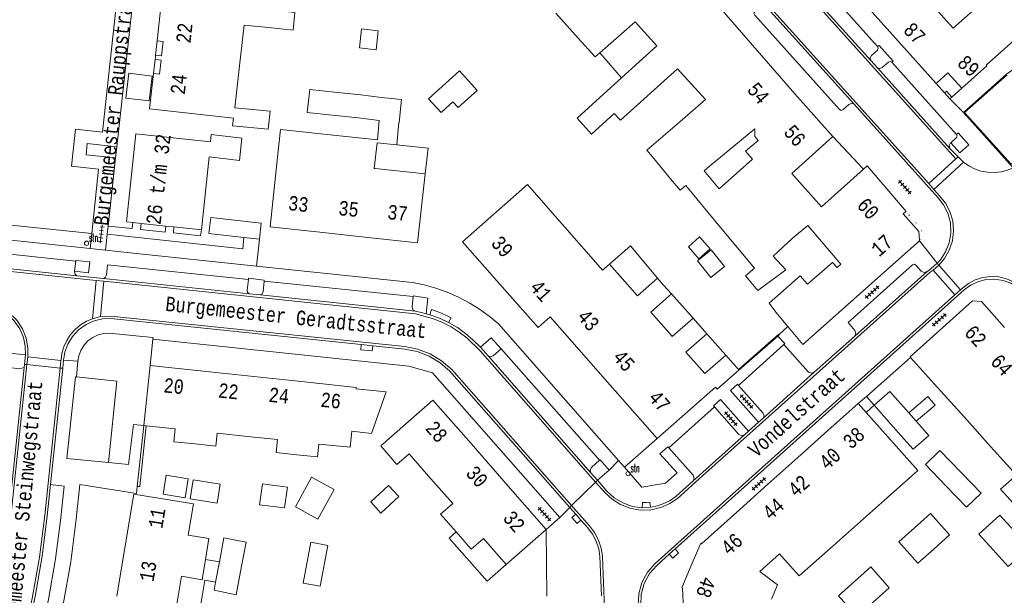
# Model space of a CAD drawing. Header units: metres. Extents: x 196790 to 198335, y 354523 to 356036.
# Tile 97 of 105: x 197550 to 197672, y 355473 to 355544. Entities that reach past the tile are written whole.
import ezdxf

# ---------------------------------------------------------------- set-up
doc = ezdxf.new("R2010")
doc.units = ezdxf.units.M
for name, pattern in [('DGN Style 1', [1.160006, 0.00193, -1.158076]), ('DGN Style 2', [186.027128, 111.616277, -74.410851]), ('DGN Style 3', [260.437979, 186.027128, -74.410851])]:
    doc.linetypes.add(name, pattern=pattern)
for name, color, linetype, lineweight in [('afdak', 252, 'DGN Style 2', 18), ('bij- of bedrijfsgebouw', 252, 'Continuous', 18), ('cultuurscheiding', 252, 'Continuous', 18), ('functiescheiding', 252, 'Continuous', 18), ('hoofdgebouw', 252, 'Continuous', 18), ('hoofdgebouw maaiveld', 252, 'Continuous', 18), ('huisnummer BAG', 252, 'Continuous', 18), ('kant klinkerverharding', 252, 'Continuous', 18), ('kant muur (extern)', 252, 'Continuous', 18), ('kant tegelverharding', 252, 'Continuous', 18), ('molgoot', 252, 'DGN Style 3', 18), ('overbouw', 252, 'Continuous', 18), ('overig WOZ', 252, 'DGN Style 1', 18), ('overige afscheidingen', 252, 'Continuous', 18), ('raster', 252, 'Continuous', 18), ('straatnaam', 252, 'Continuous', 18), ('straatnaambord', 252, 'Continuous', 18), ('T22_brandgang', 252, 'DGN Style 2', 18), ('tuinhuis', 252, 'DGN Style 2', 18), ('verh tegelsymbool', 2, 'Continuous', 0), ('vlakafsluiter grijs', 252, 'DGN Style 2', 18), ('vlakafsluiter groen', 252, 'DGN Style 2', 18)]:
    doc.layers.add(name, color=color, linetype=linetype, lineweight=lineweight)
doc.styles.add('Style-Courier New', font='cour.ttf')
doc.styles.add('Style-simplex', font='simplex.shx')

# ---------------------------------------------------------------- blocks, each defined once
blk = doc.blocks.new('S435')
at = {"layer": 'straatnaambord', "color": 7, "linetype": 'Continuous', "lineweight": 0}
blk.add_circle((0, 0), 0.263, dxfattribs=at)
blk.add_circle((0, 0), 0.263, dxfattribs=at)
at = {"layer": 'straatnaambord', "color": 7, "linetype": 'Continuous', "lineweight": 0, "style": 'Style-simplex', "width": 0.428569}
blk.add_text('stn', height=1.05, dxfattribs=at).set_placement((0.32, 0.18))
blk = doc.blocks.new('S642')
at = {"layer": 'verh tegelsymbool', "color": 252}
for p, q in [((-1.12, 0), (1.12, 0)), ((-0.9, -0.25), (-0.9, 0.25)), ((-0.45, -0.25), (-0.45, 0.25)), ((0, -0.25), (0, 0.25)), ((0.45, -0.25), (0.45, 0.25)), ((0.9, -0.25), (0.9, 0.25))]:
    blk.add_line(p, q, dxfattribs=at)

msp = doc.modelspace()

# ---------------------------------------------------------------- linework, layer by layer
at = {"layer": 'afdak'}
for p, q in [((197624.265, 355537.093), (197621.592, 355540.23)), ((197562.738, 355534.586), (197563.116, 355537.681)), ((197563.116, 355537.681), (197565.998, 355537.328)), ((197565.998, 355537.328), (197565.62, 355534.234)), ((197663.325, 355536.386), (197664.385, 355535.232)), ((197665.047, 355534.474), (197664.385, 355535.232)), ((197666.51, 355535.8), (197665.282, 355534.688)), ((197565.62, 355534.234), (197562.738, 355534.586)), ((197665.282, 355534.688), (197665.047, 355534.474)), ((197633.709, 355514.376), (197635.411, 355515.743)), ((197635.411, 355515.743), (197637.082, 355513.662)), ((197635.38, 355512.295), (197633.709, 355514.376)), ((197637.082, 355513.662), (197635.38, 355512.295)), ((197633.172, 355507.232), (197630.473, 355510.247)), ((197637.212, 355502.642), (197634.87, 355505.296)), ((197572.641, 355477.276), (197574.353, 355476.952))]:
    msp.add_line(p, q, dxfattribs=at)
at = {"layer": 'afdak', "flags": 128}
for points in [[(197596.406, 355528.797), (197600.264, 355528.374), (197599.911, 355525.163)], [(197628.751, 355512.21), (197625.39, 355516.241), (197622.778, 355513.972)], [(197660.868, 355494.437), (197663.206, 355496.441), (197662.289, 355497.512), (197659.934, 355495.494)], [(197676.563, 355484.091), (197674.613, 355482.341), (197671.347, 355485.98), (197673.297, 355487.73)], [(197609.968, 355476.638), (197607.593, 355474.554), (197602.877, 355479.928), (197603.742, 355480.687)], [(197573.877, 355474.44), (197572.544, 355474.69), (197571.925, 355470.981), (197569.036, 355471.469)]]:
    msp.add_lwpolyline(points, dxfattribs=at)
at = {"layer": 'bij- of bedrijfsgebouw'}
for p, q in [((197591.927, 355534.974), (197588.647, 355535.325)), ((197591.927, 355534.974), (197594.467, 355534.671)), ((197588.349, 355532.481), (197591.623, 355532.131)), ((197594.199, 355531.791), (197591.623, 355532.131)), ((197593.976, 355529.401), (197594.199, 355531.791)), ((197596.646, 355531.535), (197596.406, 355528.797)), ((197596.658, 355531.534), (197596.646, 355531.535)), ((197593.933, 355529.014), (197596.406, 355528.797)), ((197579.321, 355517.075), (197577.371, 355517.283)), ((197658.007, 355493.753), (197655.651, 355496.42)), ((197659.934, 355495.494), (197659.953, 355495.472)), ((197659.953, 355495.472), (197660.868, 355494.437)), ((197658.961, 355492.673), (197658.007, 355493.753)), ((197660.868, 355494.437), (197660.907, 355494.392)), ((197660.907, 355494.392), (197662.418, 355492.682)), ((197658.961, 355492.673), (197660.472, 355490.963)), ((197660.472, 355490.963), (197662.418, 355492.682)), ((197574.353, 355476.952), (197573.877, 355474.44))]:
    msp.add_line(p, q, dxfattribs=at)
at = {"layer": 'bij- of bedrijfsgebouw', "flags": 128}
for points in [[(197580.463, 355543.339), (197583.509, 355543.028), (197583.738, 355545.24), (197580.699, 355545.563)], [(197588.647, 355535.325), (197585.57, 355535.654), (197585.266, 355532.81), (197588.349, 355532.481)], [(197594.467, 355534.671), (197596.974, 355534.394), (197596.658, 355531.534)], [(197621.578, 355534.66), (197618.755, 355532.103), (197620.552, 355530.119), (197623.335, 355532.64)], [(197577.371, 355517.283), (197573.063, 355517.744), (197573.276, 355519.733), (197579.534, 355519.064), (197579.321, 355517.075)], [(197643.11, 355514.957), (197644.676, 355513.25), (197641.207, 355510.679), (197639.68, 355512.519), (197640.783, 355513.435)], [(197655.651, 355496.42), (197657.597, 355498.139), (197659.934, 355495.494)], [(197666.431, 355488.083), (197663.818, 355490.796), (197662.009, 355489.054), (197664.547, 355486.419)], [(197567.358, 355485.372), (197567.748, 355487.72), (197570.481, 355487.266), (197570.09, 355484.918), (197567.358, 355485.372)], [(197583.792, 355483.819), (197585.808, 355487.502), (197588.623, 355485.961), (197586.592, 355482.25), (197583.792, 355483.819)], [(197664.547, 355486.419), (197667.106, 355483.761), (197668.915, 355485.503), (197666.431, 355488.083)], [(197570.711, 355484.814), (197574.065, 355484.256), (197574.456, 355486.605), (197571.102, 355487.162), (197570.711, 355484.814)], [(197579.331, 355484.042), (197579.712, 355486.677), (197582.818, 355486.228), (197582.452, 355483.694), (197579.331, 355484.042)], [(197593.167, 355484.418), (197595.368, 355486.456), (197596.639, 355485.083), (197594.404, 355483.014), (197593.167, 355484.418)], [(197663.04, 355478.547), (197665.009, 355480.304), (197662.642, 355482.956), (197660.674, 355481.199)], [(197670.4, 355478.477), (197668.655, 355480.39), (197671.248, 355482.756), (197673.031, 355480.801)], [(197663.04, 355478.547), (197661.079, 355476.797), (197658.712, 355479.449), (197660.674, 355481.199)], [(197670.4, 355478.477), (197672.298, 355476.397), (197674.891, 355478.763), (197673.031, 355480.801)], [(197574.353, 355476.952), (197574.919, 355479.94), (197577.687, 355479.416), (197577.121, 355476.428)], [(197584.755, 355474.332), (197586.858, 355473.936), (197587.812, 355479.011), (197585.709, 355479.407), (197584.755, 355474.332)], [(197573.877, 355474.44), (197573.693, 355473.467), (197576.449, 355472.877), (197577.121, 355476.428)], [(197653.218, 355474.543), (197655.24, 355476.333), (197657.521, 355473.756), (197655.509, 355471.975)], [(197653.218, 355474.543), (197651.202, 355472.758), (197653.483, 355470.181), (197655.509, 355471.975)]]:
    msp.add_lwpolyline(points, dxfattribs=at)
at = {"layer": 'cultuurscheiding'}
for p, q in [((197561.617, 355528.536), (197561.475, 355527.168)), ((197537.903, 355519.875), (197558.5, 355517.75))]:
    msp.add_line(p, q, dxfattribs=at)
at = {"layer": 'functiescheiding'}
for p, q in [((197665.786, 355527.035), (197662.417, 355523.959)), ((197663.057, 355523.246), (197666.738, 355526.626)), ((197666.055, 355527.281), (197665.786, 355527.035)), ((197662.957, 355513.221), (197665.654, 355510.134)), ((197666.357, 355510.765), (197663.675, 355513.822)), ((197558.596, 355507.176), (197559.071, 355511.938)), ((197560.021, 355511.839), (197559.581, 355507.433)), ((197550.556, 355502.424), (197554.688, 355501.993)), ((197554.589, 355501.049), (197550.454, 355501.466))]:
    msp.add_line(p, q, dxfattribs=at)
at = {"layer": 'hoofdgebouw'}
for p, q in [((197656.51, 355544.003), (197652.416, 355548.579)), ((197661.115, 355548.123), (197665.47, 355543.271)), ((197665.47, 355543.271), (197670.873, 355548.088)), ((197645.78, 355535.122), (197635.625, 355546.888)), ((197567.084, 355545.942), (197566.623, 355541.718)), ((197618.905, 355542.049), (197616.111, 355545.118)), ((197576.862, 355538.578), (197577.416, 355543.649)), ((197577.416, 355543.649), (197580.463, 355543.339)), ((197663.325, 355536.386), (197656.51, 355544.003)), ((197566.429, 355539.938), (197566.405, 355539.721)), ((197628.669, 355541.081), (197624.265, 355537.093)), ((197566.405, 355539.721), (197566.368, 355539.381)), ((197664.798, 355537.715), (197663.325, 355536.386)), ((197666.51, 355535.8), (197664.798, 355537.715)), ((197624.265, 355537.093), (197621.578, 355534.66)), ((197650.535, 355529.809), (197645.78, 355535.122)), ((197640.828, 355530.759), (197635.176, 355526.081)), ((197593.976, 355529.401), (197588.111, 355530.025)), ((197645.423, 355525.235), (197650.535, 355529.809)), ((197630.353, 355524.548), (197628.122, 355527.299)), ((197596.002, 355525.592), (197593.706, 355525.844)), ((197596.002, 355525.592), (197599.911, 355525.163)), ((197634.533, 355525.549), (197635.176, 355526.081)), ((197654.323, 355525.746), (197649.126, 355521.096)), ((197654.786, 355526.16), (197654.323, 355525.746)), ((197659.415, 355520.744), (197654.786, 355526.16)), ((197649.126, 355521.096), (197645.423, 355525.235)), ((197612.612, 355523.833), (197617.213, 355518.588)), ((197636.37, 355518.751), (197632.247, 355523.717)), ((197563.61, 355519.114), (197564.624, 355519.006)), ((197564.624, 355519.006), (197567.703, 355518.68)), ((197567.703, 355518.68), (197568.713, 355518.573)), ((197568.713, 355518.573), (197572.118, 355518.213)), ((197617.231, 355518.567), (197617.213, 355518.588)), ((197617.231, 355518.567), (197621.679, 355513.486)), ((197640.783, 355513.435), (197636.37, 355518.751)), ((197645.471, 355517.124), (197647.401, 355518.77)), ((197647.401, 355518.77), (197651.509, 355513.947)), ((197586.823, 355517.916), (197592.794, 355517.275)), ((197645.471, 355517.124), (197643.11, 355514.957)), ((197646.77, 355503.965), (197661.288, 355516.853)), ((197661.288, 355516.853), (197661.276, 355516.978)), ((197628.751, 355512.21), (197629.512, 355511.343)), ((197629.512, 355511.343), (197630.473, 355510.247)), ((197615.409, 355507.422), (197619.609, 355502.638)), ((197633.172, 355507.232), (197634.87, 355505.296)), ((197644.924, 355506.196), (197646.77, 355503.965)), ((197619.609, 355502.638), (197622.888, 355498.902)), ((197637.212, 355502.642), (197638.784, 355500.857)), ((197663.519, 355498.623), (197660.176, 355502.347)), ((197565.752, 355501.378), (197564.964, 355493.903)), ((197572.331, 355500.673), (197565.752, 355501.378)), ((197638.784, 355500.857), (197638.85, 355500.782)), ((197578.633, 355499.998), (197572.331, 355500.673)), ((197584.929, 355499.324), (197578.633, 355499.998)), ((197628.688, 355492.295), (197622.888, 355498.902)), ((197666.801, 355494.966), (197663.519, 355498.623)), ((197653.661, 355496.65), (197649.891, 355493.269)), ((197654.65, 355495.538), (197653.661, 355496.65)), ((197670.084, 355491.31), (197666.801, 355494.966)), ((197564.964, 355493.903), (197565.283, 355493.869)), ((197649.891, 355493.269), (197646.17, 355489.933)), ((197610.217, 355486.389), (197605.595, 355491.658)), ((197673.297, 355487.73), (197670.084, 355491.31)), ((197646.17, 355489.933), (197642.449, 355486.597)), ((197614.943, 355481.003), (197610.217, 355486.389)), ((197642.449, 355486.597), (197638.963, 355483.47)), ((197653.575, 355481.649), (197657.308, 355484.971)), ((197638.963, 355483.47), (197634.249, 355479.243)), ((197649.842, 355478.326), (197653.575, 355481.649)), ((197614.943, 355481.003), (197609.968, 355476.638)), ((197562.657, 355478.937), (197561.617, 355472.704)), ((197641.462, 355475.76), (197643.9, 355477.946)), ((197643.9, 355477.946), (197644.18, 355477.634)), ((197646.347, 355475.216), (197644.18, 355477.634)), ((197646.347, 355475.216), (197649.842, 355478.326)), ((197572.229, 355474.743), (197572.641, 355477.276)), ((197631.866, 355473.702), (197632.112, 355467.497))]:
    msp.add_line(p, q, dxfattribs=at)
at = {"layer": 'hoofdgebouw', "flags": 128}
for points in [[(197628.669, 355541.081), (197625.958, 355544.074), (197621.592, 355540.23)], [(197666.51, 355535.8), (197669.628, 355538.589), (197669.563, 355538.668), (197674.493, 355543.086)], [(197621.592, 355540.23), (197621.027, 355539.732), (197618.905, 355542.049)], [(197566.176, 355537.622), (197565.697, 355533.238), (197576.096, 355532.104), (197575.991, 355531.14), (197580.425, 355530.708), (197580.643, 355532.947)], [(197576.862, 355538.578), (197576.293, 355533.371), (197580.643, 355532.947)], [(197623.335, 355532.64), (197623.384, 355532.684), (197624.161, 355531.826), (197631.242, 355538.24)], [(197630.91, 355531.097), (197634.692, 355534.431), (197631.242, 355538.24)], [(197588.111, 355530.025), (197581.941, 355530.682), (197581.582, 355527.239)], [(197628.122, 355527.299), (197627.418, 355528.127), (197630.91, 355531.097)], [(197641.241, 355529.332), (197640.833, 355529.81), (197640.828, 355530.759)], [(197573.235, 355529.131), (197563.994, 355530.127), (197562.815, 355519.198), (197563.61, 355519.114)], [(197573.235, 355529.131), (197573.341, 355530.053), (197577.15, 355529.621), (197576.835, 355526.847), (197573.084, 355527.272)], [(197593.706, 355525.844), (197593.587, 355525.857), (197593.933, 355529.014)], [(197640.549, 355526.981), (197639.683, 355527.977), (197641.241, 355529.332)], [(197572.118, 355518.213), (197572.126, 355518.212), (197573.084, 355527.272)], [(197581.582, 355527.239), (197580.654, 355518.579), (197586.823, 355517.916)], [(197634.533, 355525.549), (197636.412, 355523.304), (197640.549, 355526.981)], [(197599.911, 355525.163), (197598.972, 355516.611), (197592.794, 355517.275)], [(197630.353, 355524.548), (197631.558, 355523.131), (197632.247, 355523.717)], [(197612.612, 355523.833), (197604.54, 355516.745), (197609.147, 355511.498)], [(197661.276, 355516.978), (197661.178, 355518.007), (197659.234, 355520.185), (197659.59, 355520.482)], [(197659.59, 355520.482), (197659.618, 355520.506), (197659.415, 355520.744)], [(197621.679, 355513.486), (197621.916, 355513.215), (197622.778, 355513.972)], [(197622.778, 355513.972), (197626.249, 355510.015), (197628.751, 355512.21)], [(197651.509, 355513.947), (197651.059, 355513.521), (197650.454, 355514.157), (197647.36, 355511.473), (197646.445, 355512.5), (197642.606, 355509.099), (197643.426, 355508.006), (197644.924, 355506.196)], [(197609.147, 355511.498), (197613.915, 355506.069), (197615.409, 355507.422)], [(197630.473, 355510.247), (197627.914, 355508.002), (197630.468, 355505.091)], [(197660.176, 355502.347), (197660.104, 355502.428), (197667.86, 355509.394), (197668.955, 355509.323), (197671.848, 355506.1)], [(197630.468, 355505.091), (197630.582, 355504.961), (197633.172, 355507.232)], [(197634.87, 355505.296), (197632.277, 355503.021), (197634.61, 355500.36), (197637.212, 355502.642)], [(197638.85, 355500.782), (197636.171, 355498.423), (197635.944, 355498.685), (197628.688, 355492.295)], [(197584.929, 355499.324), (197591.351, 355498.636), (197591.333, 355498.467)], [(197591.333, 355498.467), (197595.053, 355498.078), (197593.248, 355492.931), (197590.781, 355493.189)], [(197605.595, 355491.658), (197600.875, 355497.037), (197594.389, 355491.364), (197596.399, 355489.07), (197597.911, 355490.395), (197600.626, 355487.296)], [(197657.308, 355484.971), (197661.072, 355488.321), (197654.65, 355495.538)], [(197565.283, 355493.869), (197568.852, 355493.493), (197568.683, 355491.892), (197571.361, 355491.609)], [(197571.361, 355491.609), (197573.927, 355491.338), (197574.096, 355492.939), (197577.835, 355492.543)], [(197577.835, 355492.543), (197581.564, 355492.149), (197581.395, 355490.548), (197583.961, 355490.276)], [(197590.781, 355493.189), (197590.573, 355491.2), (197586.684, 355491.607), (197586.516, 355490.006), (197583.961, 355490.276)], [(197600.626, 355487.296), (197603.334, 355484.204), (197601.822, 355482.88), (197603.742, 355480.687)], [(197572.641, 355477.276), (197573.061, 355479.863), (197570.487, 355480.292), (197571.131, 355484.159), (197563.733, 355485.392), (197562.657, 355478.937)], [(197609.968, 355476.638), (197607.145, 355479.855), (197605.634, 355478.529), (197603.742, 355480.687)], [(197634.249, 355479.243), (197634.224, 355479.221), (197634.114, 355479.28), (197632.944, 355476.521)], [(197632.944, 355476.521), (197631.768, 355473.746), (197631.866, 355473.702)], [(197569.036, 355471.469), (197569.654, 355475.172), (197572.229, 355474.743)], [(197642.895, 355472.312), (197643.646, 355474.098), (197641.462, 355475.76)]]:
    msp.add_lwpolyline(points, dxfattribs=at)
at = {"layer": 'hoofdgebouw maaiveld', "flags": 128}
for points in [[(197566.623, 355541.718), (197567.379, 355541.635), (197567.184, 355539.856), (197566.429, 355539.938)], [(197566.368, 355539.381), (197567.123, 355539.299), (197566.931, 355537.539), (197566.176, 355537.622)]]:
    msp.add_lwpolyline(points, dxfattribs=at)
at = {"layer": 'kant klinkerverharding'}
for p, q in [((197655.243, 355539.24), (197642.307, 355553.639)), ((197656.071, 355541.008), (197644.075, 355554.37)), ((197641.671, 355546.601), (197653.114, 355533.854)), ((197656.046, 355538.346), (197655.243, 355539.24)), ((197657.843, 355539.03), (197665.886, 355530.079)), ((197665.043, 355528.332), (197656.046, 355538.346)), ((197665.043, 355528.332), (197666.055, 355527.281)), ((197666.738, 355526.626), (197666.055, 355527.281)), ((197556.645, 355512.512), (197537.507, 355514.519)), ((197556.518, 355514.312), (197556.376, 355513.069)), ((197577.952, 355512.038), (197560.459, 355513.885)), ((197662.21, 355513.053), (197653.228, 355505.017)), ((197559.953, 355512.165), (197556.645, 355512.512)), ((197578.054, 355510.267), (197559.953, 355512.165)), ((197579.398, 355510.126), (197578.054, 355510.267)), ((197598.701, 355508.102), (197579.398, 355510.126)), ((197600.472, 355507.668), (197600.043, 355507.795)), ((197653.228, 355505.017), (197648.216, 355500.521)), ((197593.39, 355503.819), (197591.961, 355503.967)), ((197607.712, 355502.559), (197606.762, 355503.639)), ((197621.527, 355489.581), (197609.339, 355503.425)), ((197638.798, 355498.896), (197644.448, 355503.973)), ((197550.141, 355501.497), (197550.267, 355502.695)), ((197554.695, 355502.057), (197554.688, 355501.993)), ((197620.429, 355488.079), (197607.712, 355502.559)), ((197550.099, 355501.101), (197548.195, 355482.914)), ((197550.099, 355501.101), (197550.141, 355501.497)), ((197553.389, 355486.566), (197554.905, 355501.018)), ((197554.905, 355501.018), (197555.012, 355502.033)), ((197648.216, 355500.521), (197641.824, 355494.786)), ((197630.172, 355491.139), (197635.827, 355496.212)), ((197641.824, 355494.786), (197641.301, 355494.317)), ((197641.301, 355494.317), (197640.053, 355493.201)), ((197639.567, 355492.751), (197633.156, 355487.011)), ((197640.053, 355493.201), (197639.567, 355492.751)), ((197621.289, 355487.101), (197620.429, 355488.079)), ((197617.857, 355483.721), (197618.59, 355482.888)), ((197627.89, 355483.739), (197626.838, 355483.692)), ((197619.249, 355482.139), (197618.59, 355482.888)), ((197630.939, 355478.568), (197630.197, 355477.9))]:
    msp.add_line(p, q, dxfattribs=at)
at = {"layer": 'kant klinkerverharding', "flags": 128}
for points in [[(197653.114, 355533.854), (197652.797, 355533.925), (197652.5, 355533.794), (197651.788, 355533.149), (197651.551, 355533.065), (197651.324, 355533.173), (197640.815, 355544.869), (197640.726, 355545.118), (197640.84, 355545.357), (197641.569, 355546.015), (197641.721, 355546.29), (197641.671, 355546.601)], [(197656.071, 355541.008), (197656.153, 355540.779), (197656.051, 355540.558), (197655.315, 355539.873), (197655.162, 355539.57), (197655.243, 355539.24)], [(197657.843, 355539.03), (197657.635, 355539.131), (197657.417, 355539.055), (197656.656, 355538.381), (197656.357, 355538.258), (197656.046, 355538.346)], [(197653.114, 355533.854), (197663.593, 355522.18), (197664.267, 355521.318)], [(197665.043, 355528.332), (197664.949, 355528.687), (197665.116, 355529.014), (197665.148, 355529.043)], [(197665.148, 355529.043), (197665.858, 355529.679), (197665.953, 355529.873), (197665.886, 355530.079)], [(197672.922, 355525.914), (197672.188, 355525.616), (197671.397, 355525.418), (197670.568, 355525.332), (197669.726, 355525.367), (197668.899, 355525.524), (197668.111, 355525.796), (197667.385, 355526.169), (197666.738, 355526.626)], [(197664.267, 355521.318), (197664.797, 355520.274), (197665.114, 355519.095), (197665.177, 355517.847), (197664.972, 355516.615), (197664.521, 355515.481), (197663.878, 355514.506), (197663.465, 355514.088)], [(197549.57, 355505.921), (197548.885, 355506.905), (197548.015, 355507.722), (197547.018, 355508.332), (197545.965, 355508.715), (197544.921, 355508.883), (197473.878, 355516.547), (197472.925, 355516.569), (197471.953, 355516.47), (197470.987, 355516.246), (197470.049, 355515.896), (197469.164, 355515.428), (197468.353, 355514.856), (197467.633, 355514.196), (197467.015, 355513.47), (197467.008, 355513.46)], [(197556.518, 355514.312), (197538.189, 355516.272), (197538.038, 355514.968), (197537.86, 355514.64), (197537.507, 355514.519)], [(197556.645, 355512.512), (197556.438, 355512.716), (197556.368, 355512.999), (197556.376, 355513.069)], [(197662.21, 355513.053), (197661.845, 355512.926), (197661.491, 355513.083), (197660.81, 355513.81), (197660.612, 355513.934), (197660.394, 355513.852), (197652.406, 355506.69), (197653.265, 355505.705), (197653.384, 355505.354), (197653.228, 355505.017)], [(197663.465, 355514.088), (197663.107, 355513.725), (197662.43, 355513.158), (197662.21, 355513.053)], [(197577.952, 355512.038), (197577.802, 355510.738), (197577.862, 355510.467), (197578.054, 355510.267)], [(197630.939, 355478.568), (197637.138, 355484.138), (197666.838, 355510.766), (197667.6, 355511.333), (197668.505, 355511.773), (197669.518, 355512.039), (197670.586, 355512.096), (197671.643, 355511.935), (197672.625, 355511.572), (197673.483, 355511.045), (197674.186, 355510.406)], [(197598.414, 355509.95), (197598.276, 355508.647), (197598.377, 355508.287), (197598.701, 355508.102)], [(197602.817, 355506.692), (197603.126, 355507.274), (197601.93, 355507.866), (197600.681, 355508.334), (197600.472, 355507.668)], [(197557.804, 355506.472), (197558.818, 355506.924), (197559.859, 355507.159), (197560.866, 355507.195), (197591.961, 355503.967)], [(197600.043, 355507.795), (197599.387, 355507.963), (197598.701, 355508.102)], [(197602.817, 355506.692), (197601.666, 355507.232), (197600.472, 355507.668)], [(197550.267, 355502.695), (197550.253, 355503.752), (197550.026, 355504.85), (197549.57, 355505.921)], [(197555.012, 355502.033), (197555.174, 355503.028), (197555.538, 355504.031), (197556.112, 355504.981), (197556.882, 355505.813), (197557.804, 355506.472)], [(197606.762, 355503.639), (197605.882, 355504.528), (197604.924, 355505.339), (197603.898, 355506.063), (197602.817, 355506.692)], [(197593.39, 355503.819), (197593.32, 355503.176), (197591.906, 355503.317), (197591.961, 355503.967)], [(197593.39, 355503.819), (197597.376, 355503.405), (197598.911, 355503.102), (197600.393, 355502.531), (197601.754, 355501.712), (197602.936, 355500.686), (197617.857, 355483.721)], [(197609.339, 355503.425), (197608.35, 355502.56), (197608.031, 355502.434), (197607.712, 355502.559)], [(197644.448, 355503.973), (197647.495, 355500.547), (197647.851, 355500.396), (197648.216, 355500.521)], [(197550.099, 355501.101), (197549.56, 355500.945), (197548.27, 355501.097)], [(197560.589, 355489.298), (197561.635, 355499.423), (197556.603, 355499.934)], [(197638.798, 355498.896), (197641.837, 355495.467), (197641.974, 355495.124), (197641.824, 355494.786)], [(197635.827, 355496.212), (197638.856, 355492.789), (197639.204, 355492.627), (197639.567, 355492.751)], [(197630.172, 355491.139), (197633.191, 355487.728), (197633.319, 355487.362), (197633.156, 355487.011)], [(197621.527, 355489.581), (197620.556, 355488.703), (197620.376, 355488.415), (197620.429, 355488.079)], [(197549.088, 355462.804), (197550.404, 355467.699), (197551.494, 355472.655), (197552.354, 355477.655), (197552.982, 355482.685), (197553.389, 355486.566)], [(197621.289, 355487.101), (197622.473, 355485.752), (197623.375, 355484.923), (197624.446, 355484.278), (197625.625, 355483.862), (197626.838, 355483.692)], [(197633.156, 355487.011), (197631.012, 355485.094), (197630.314, 355484.597), (197629.546, 355484.198), (197628.73, 355483.91), (197627.89, 355483.739)], [(197626.838, 355483.692), (197626.866, 355484.327), (197627.32, 355484.345), (197627.779, 355484.38), (197627.89, 355483.739)], [(197619.249, 355482.139), (197618.76, 355481.716), (197618.106, 355482.471), (197618.59, 355482.888)], [(197619.249, 355482.139), (197620.079, 355481.195), (197620.669, 355480.414), (197621.132, 355479.536), (197621.445, 355478.594), (197621.6, 355477.627), (197621.787, 355472.736)], [(197630.197, 355477.9), (197628.672, 355476.53), (197627.767, 355475.51), (197627.098, 355474.28), (197626.728, 355472.929), (197626.674, 355471.566)], [(197630.197, 355477.9), (197630.631, 355477.41), (197631.353, 355478.087), (197630.939, 355478.568)]]:
    msp.add_lwpolyline(points, dxfattribs=at)
at = {"layer": 'kant muur (extern)'}
for p, q in [((197665.047, 355534.474), (197664.385, 355535.232)), ((197665.282, 355534.688), (197665.047, 355534.474)), ((197638.85, 355500.782), (197643.672, 355505.02)), ((197654.684, 355497.515), (197660.176, 355502.347)), ((197655.651, 355496.42), (197654.684, 355497.515)), ((197564.964, 355493.903), (197564.156, 355486.347))]:
    msp.add_line(p, q, dxfattribs=at)
at = {"layer": 'kant muur (extern)', "flags": 128}
for points in [[(197664.385, 355535.232), (197664.622, 355535.436), (197665.282, 355534.688)], [(197638.784, 355500.857), (197643.797, 355505.262), (197643.836, 355505.218)], [(197643.672, 355505.02), (197643.863, 355505.187), (197643.836, 355505.218)], [(197564.156, 355486.347), (197564.474, 355486.313), (197565.283, 355493.869)]]:
    msp.add_lwpolyline(points, dxfattribs=at)
at = {"layer": 'kant tegelverharding'}
for p, q in [((197563.846, 355548.996), (197561.617, 355528.536)), ((197666.742, 355532.803), (197672.922, 355525.914)), ((197654.323, 355525.746), (197650.535, 355529.809)), ((197561.475, 355527.168), (197560.55, 355518.671)), ((197537.705, 355518.098), (197558.306, 355515.89)), ((197560.55, 355518.671), (197560.44, 355517.664)), ((197558.306, 355515.89), (197558.5, 355517.75)), ((197560.226, 355515.701), (197560.44, 355517.664)), ((197563.487, 355517.337), (197560.44, 355517.664)), ((197577.278, 355515.857), (197563.487, 355517.337)), ((197577.371, 355517.283), (197577.278, 355515.857)), ((197563.279, 355515.375), (197560.226, 355515.701)), ((197578.962, 355513.722), (197563.279, 355515.375)), ((197598.414, 355509.95), (197579.921, 355511.85)), ((197548.315, 355502.879), (197550.267, 355502.695)), ((197556.603, 355499.934), (197556.802, 355501.905)), ((197653.661, 355496.65), (197654.684, 355497.515)), ((197563.683, 355494.015), (197564.964, 355493.903)), ((197624.635, 355488.726), (197623.913, 355489.548)), ((197622.758, 355488.35), (197621.289, 355487.101)), ((197614.943, 355481.003), (197616.61, 355482.492)), ((197614.943, 355481.003), (197614.988, 355472.706))]:
    msp.add_line(p, q, dxfattribs=at)
at = {"layer": 'kant tegelverharding', "flags": 128}
for points in [[(197558.5, 355517.75), (197559.334, 355525.745), (197555.982, 355526.126), (197556.489, 355530.722), (197559.842, 355530.372), (197561.715, 355547.595), (197558.378, 355547.951), (197558.693, 355550.942), (197553.928, 355551.452), (197554.107, 355553.071), (197562.224, 355552.21), (197562.858, 355558.057)], [(197657.843, 355539.03), (197658, 355539.175), (197656.251, 355541.124), (197656.071, 355541.008)], [(197677.183, 355541.104), (197672.084, 355537.567), (197666.742, 355532.803)], [(197665.886, 355530.079), (197666.057, 355530.255), (197667.402, 355528.769), (197666.299, 355527.775), (197665.148, 355529.043)], [(197561.617, 355528.536), (197557.947, 355528.928), (197557.805, 355527.556), (197561.475, 355527.168)], [(197560.55, 355518.671), (197563.53, 355518.371), (197563.61, 355519.114)], [(197567.703, 355518.68), (197567.628, 355517.928), (197564.569, 355518.278), (197564.624, 355519.006)], [(197572.118, 355518.213), (197572.029, 355517.486), (197568.654, 355517.83), (197568.713, 355518.573)], [(197556.518, 355514.312), (197556.538, 355514.426), (197558.26, 355514.243), (197558.094, 355512.89), (197556.376, 355513.069)], [(197560.459, 355513.885), (197560.341, 355512.582), (197560.207, 355512.317), (197559.953, 355512.165)], [(197623.913, 355489.548), (197609.013, 355506.526), (197607.868, 355507.48), (197606.651, 355508.358), (197605.368, 355509.153), (197604.03, 355509.857), (197602.646, 355510.465), (197601.225, 355510.974), (197599.78, 355511.379), (197598.321, 355511.681), (197578.962, 355513.722)], [(197579.921, 355511.85), (197579.914, 355511.981), (197577.955, 355512.193), (197577.952, 355512.038)], [(197579.921, 355511.85), (197579.803, 355510.547), (197579.663, 355510.276), (197579.398, 355510.126)], [(197598.414, 355509.95), (197598.436, 355510.019), (197600.254, 355509.707), (197600.043, 355507.795)], [(197556.802, 355501.905), (197556.915, 355502.566), (197557.159, 355503.23), (197557.537, 355503.859), (197558.041, 355504.414), (197558.643, 355504.858)], [(197558.643, 355504.858), (197559.308, 355505.171), (197559.993, 355505.346), (197560.662, 355505.392), (197564.813, 355504.958)], [(197564.813, 355504.958), (197566.126, 355504.821), (197566.107, 355504.641)], [(197616.61, 355482.492), (197600.802, 355500.436), (197597.896, 355501.26), (197566.107, 355504.641)], [(197609.339, 355503.425), (197608.095, 355504.806), (197606.762, 355503.639)], [(197644.448, 355503.973), (197644.559, 355504.075), (197643.672, 355505.02)], [(197556.603, 355499.934), (197556.492, 355499.937), (197555.43, 355489.822), (197560.589, 355489.298)], [(197638.798, 355498.896), (197638.67, 355499.044), (197637.794, 355498.261), (197641.301, 355494.317)], [(197635.827, 355496.212), (197635.699, 355496.368), (197636.561, 355497.124), (197640.053, 355493.201)], [(197560.589, 355489.298), (197563.052, 355489.048), (197563.683, 355494.015)], [(197630.172, 355491.139), (197630.029, 355491.268), (197629.044, 355490.404), (197631.183, 355488.009), (197629.732, 355486.756), (197626.81, 355486.247), (197624.635, 355488.726)], [(197621.527, 355489.581), (197621.625, 355489.658), (197622.758, 355488.35)], [(197553.389, 355486.566), (197555.066, 355486.369), (197554.662, 355482.423), (197554.011, 355477.347), (197553.135, 355472.3), (197552.037, 355467.297), (197550.719, 355462.352), (197549.088, 355462.804)], [(197559.439, 355459.991), (197552.445, 355461.289), (197553.82, 355466.458), (197554.971, 355471.686), (197555.893, 355476.959), (197556.584, 355482.263), (197557.023, 355486.583), (197564.071, 355485.444), (197564.156, 355486.347)]]:
    msp.add_lwpolyline(points, dxfattribs=at)
at = {"layer": 'molgoot'}
for p, q in [((197662.417, 355523.959), (197596.451, 355597.453)), ((197663.057, 355523.246), (197662.417, 355523.959)), ((197535.78, 355514.384), (197559.071, 355511.938)), ((197559.071, 355511.938), (197560.021, 355511.839)), ((197665.654, 355510.134), (197666.357, 355510.765)), ((197559.581, 355507.433), (197558.596, 355507.176)), ((197550.454, 355501.466), (197550.556, 355502.424)), ((197554.688, 355501.993), (197554.589, 355501.049))]:
    msp.add_line(p, q, dxfattribs=at)
at = {"layer": 'molgoot', "flags": 128}
for points in [[(197665.786, 355527.035), (197604.466, 355595.296), (197599.828, 355600.493)], [(197664.51, 355521.529), (197663.818, 355522.398), (197663.057, 355523.246)], [(197663.675, 355513.822), (197664.394, 355514.665), (197664.975, 355515.684), (197665.362, 355516.843), (197665.51, 355518.081), (197665.403, 355519.323), (197665.056, 355520.494), (197664.51, 355521.529)], [(197662.957, 355513.221), (197662.602, 355512.962), (197634.345, 355487.665), (197631.224, 355484.855), (197630.265, 355484.201), (197629.144, 355483.706), (197627.901, 355483.425), (197626.603, 355483.392), (197625.323, 355483.618), (197624.137, 355484.081), (197623.102, 355484.738), (197622.251, 355485.527), (197621.063, 355486.879)], [(197663.675, 355513.822), (197663.351, 355513.528), (197662.957, 355513.221)], [(197621.063, 355486.879), (197606.752, 355503.168), (197605.072, 355504.806), (197604.123, 355505.522), (197603.113, 355506.158), (197602.054, 355506.706), (197600.955, 355507.161), (197598.692, 355507.779), (197560.021, 355511.839)], [(197673.691, 355511.279), (197672.93, 355511.771), (197672.06, 355512.145), (197671.108, 355512.369), (197670.116, 355512.421), (197669.13, 355512.295), (197668.198, 355512), (197667.358, 355511.562), (197666.636, 355511.015), (197666.357, 355510.765)], [(197535.358, 355510.241), (197544.951, 355509.208), (197546.074, 355509.018), (197547.207, 355508.591), (197548.276, 355507.915), (197549.2, 355507.011), (197549.913, 355505.933), (197550.376, 355504.756), (197550.581, 355503.563), (197550.556, 355502.424)], [(197627.788, 355434.148), (197627.732, 355435.306), (197626.362, 355471.566), (197626.42, 355472.993), (197626.809, 355474.407), (197627.512, 355475.694), (197628.463, 355476.76), (197636.915, 355484.359), (197665.654, 355510.134)], [(197558.596, 355507.176), (197557.845, 355506.849), (197557.126, 355506.405), (197556.464, 355505.85), (197555.884, 355505.197), (197555.408, 355504.465), (197555.048, 355503.679), (197554.812, 355502.868), (197554.695, 355502.057)], [(197618.089, 355483.949), (197603.194, 355500.882), (197601.95, 355501.948), (197600.521, 355502.799), (197598.967, 355503.392), (197597.359, 355503.707), (197560.897, 355507.507), (197559.581, 355507.433)], [(197550.454, 355501.466), (197548.545, 355483.345), (197547.919, 355478.35), (197547.055, 355473.373), (197545.953, 355468.431), (197544.617, 355463.542), (197543.049, 355458.722), (197541.257, 355453.988), (197539.247, 355449.354), (197537.027, 355444.835), (197536.085, 355442.981)], [(197554.589, 355501.049), (197552.669, 355482.725), (197552.022, 355477.552), (197551.126, 355472.399), (197549.981, 355467.282), (197548.591, 355462.221), (197546.959, 355457.232), (197545.091, 355452.333), (197542.997, 355447.539), (197540.683, 355442.868), (197539.732, 355441.01)], [(197623.389, 355433.969), (197623.517, 355434.85), (197623.516, 355435.74), (197621.926, 355477.646), (197621.759, 355478.672), (197621.425, 355479.671), (197620.932, 355480.602), (197620.304, 355481.431), (197618.089, 355483.949)]]:
    msp.add_lwpolyline(points, dxfattribs=at)
at = {"layer": 'overbouw'}
for p, q in [((197566.429, 355539.938), (197566.623, 355541.718)), ((197566.368, 355539.381), (197566.176, 355537.622))]:
    msp.add_line(p, q, dxfattribs=at)
at = {"layer": 'overig WOZ', "flags": 128}
msp.add_lwpolyline([(197661.276, 355516.978), (197661.647, 355517.279), (197661.512, 355518.363), (197659.59, 355520.482)], dxfattribs=at)
at = {"layer": 'overige afscheidingen'}
msp.add_line((197566.107, 355504.641), (197565.752, 355501.378), dxfattribs=at)
at = {"layer": 'raster'}
for p, q in [((197672.146, 355537.488), (197666.879, 355532.791)), ((197643.836, 355505.218), (197644.924, 355506.196))]:
    msp.add_line(p, q, dxfattribs=at)
at = {"layer": 'raster', "flags": 128}
msp.add_lwpolyline([(197688.508, 355540.241), (197674.625, 355527.868), (197673.185, 355526.764), (197672.654, 355526.357), (197666.879, 355532.791)], dxfattribs=at)
at = {"layer": 'T22_brandgang'}
msp.add_line((197655.651, 355496.42), (197654.65, 355495.538), dxfattribs=at)
at = {"layer": 'tuinhuis'}
for p, q in [((197591.745, 355540.818), (197592.009, 355543.18)), ((197592.009, 355543.18), (197594.077, 355542.95)), ((197594.077, 355542.95), (197593.813, 355540.588)), ((197593.813, 355540.588), (197591.745, 355540.818)), ((197604.18, 355537.969), (197600.331, 355534.513)), ((197606.36, 355535.541), (197604.18, 355537.969)), ((197603.984, 355533.408), (197606.36, 355535.541)), ((197600.331, 355534.513), (197601.877, 355532.792)), ((197601.877, 355532.792), (197603.35, 355534.114)), ((197603.35, 355534.114), (197603.984, 355533.408)), ((197632.579, 355516.1), (197633.982, 355517.34)), ((197633.982, 355517.34), (197635.285, 355515.866)), ((197633.882, 355514.626), (197632.579, 355516.1)), ((197635.285, 355515.866), (197633.882, 355514.626))]:
    msp.add_line(p, q, dxfattribs=at)
at = {"layer": 'vlakafsluiter grijs'}
for p, q in [((197665.047, 355534.474), (197666.742, 355532.803)), ((197661.288, 355516.853), (197663.465, 355514.088)), ((197558.306, 355515.89), (197560.226, 355515.701)), ((197663.465, 355514.088), (197663.675, 355513.822)), ((197550.141, 355501.497), (197550.454, 355501.466)), ((197554.589, 355501.049), (197554.905, 355501.018)), ((197556.802, 355501.905), (197555.012, 355502.033)), ((197623.913, 355489.548), (197622.758, 355488.35)), ((197618.089, 355483.949), (197621.063, 355486.879)), ((197621.063, 355486.879), (197621.289, 355487.101)), ((197616.61, 355482.492), (197617.857, 355483.721)), ((197617.857, 355483.721), (197618.089, 355483.949))]:
    msp.add_line(p, q, dxfattribs=at)
at = {"layer": 'vlakafsluiter groen'}
for p, q in [((197578.962, 355513.722), (197579.321, 355517.075)), ((197624.635, 355488.726), (197628.688, 355492.295))]:
    msp.add_line(p, q, dxfattribs=at)

# ---------------------------------------------------------------- block references
at = {"layer": 'straatnaambord'}
for p in [(197557.862, 355516.548), (197625.091, 355487.927)]:
    msp.add_blockref('S435', p, dxfattribs=at)
at = {"layer": 'verh tegelsymbool'}
for p, rotation in [((197659.455, 355523.529), 131.9190641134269), ((197559.68, 355517.671), 262.7612734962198), ((197655.386, 355510.469), 41.75724702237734), ((197663.735, 355507.039), 221.9190641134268), ((197639.809, 355496.881), 311.6335393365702), ((197637.835, 355494.758), 131.6763577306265), ((197641.328, 355486.646), 41.91906411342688), ((197614.721, 355482.889), 310.9057260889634)]:
    msp.add_blockref('S642', p, dxfattribs=dict(at, rotation=rotation))

# ---------------------------------------------------------------- texts
at = {"layer": 'huisnummer BAG', "style": 'Style-Courier New', "width": 0.694444}
for s, rotation, p in [('87', 315, (197659.148, 355542.892)), ('22', 83.68512, (197570.76, 355541.329)), ('89', 317.31004, (197665.842, 355538.765)), ('24', 83.68512, (197570.057, 355534.962)), ('54', 310.70074, (197639.769, 355535.558)), ('56', 310.70074, (197644.299, 355530.292)), ('26 t/m 32', 83.51434, (197567.046, 355518.799)), ('33', 353.96999, (197582.831, 355520.68)), ('35', 353.96999, (197589.065, 355520.06)), ('60', 311.67636, (197653.392, 355521.194)), ('37', 353.96999, (197595.144, 355519.562)), ('39', 311.22905, (197607.967, 355516.481)), ('17', 41.67636, (197656.264, 355514.78)), ('41', 311.22905, (197612.779, 355510.995)), ('43', 311.22905, (197618.668, 355507.347)), ('62', 311.99999, (197666.73, 355505.363)), ('45', 311.22905, (197623.084, 355502.312)), ('64', 311.99999, (197669.973, 355501.757)), ('20', 354.2609, (197567.358, 355498.031)), ('22', 354.2609, (197574.146, 355497.392)), ('24', 354.2609, (197580.418, 355496.857)), ('26', 354.2609, (197586.854, 355496.244)), ('47', 311.22905, (197627.495, 355497.285)), ('28', 311.27212, (197599.823, 355493.487)), ('38', 41.83815, (197652.779, 355490.864)), ('40', 41.83815, (197649.812, 355488.291)), ('30', 311.27212, (197604.842, 355487.908)), ('42', 41.83815, (197645.938, 355484.901)), ('44', 41.83815, (197642.786, 355482.05)), ('11', 80.55653, (197567.263, 355481.025)), ('32', 311.27212, (197609.447, 355482.329)), ('46', 41.83815, (197637.631, 355477.674)), ('13', 80.55653, (197566.168, 355474.424)), ('48', 251.22088, (197634.309, 355475.263))]:
    msp.add_text(s, height=1.8, rotation=rotation, dxfattribs=at).set_placement(p)
at = {"layer": 'straatnaam', "style": 'Style-Courier New', "width": 0.694444}
for s, rotation, p in [('Burgemeester Rauppstraat', 83.91299, (197560.551, 355518.671)), ('Burgemeester Geradtsstraat', 353.96999, (197567.589, 355508.159)), ('Vondelstraat', 41.75725, (197641.005, 355489.849)), ('Burgemeester Steinwegstraat', 84.54608, (197549.175, 355465.715))]:
    msp.add_text(s, height=1.8, rotation=rotation, dxfattribs=at).set_placement(p)

doc.saveas('drawing.dxf')
